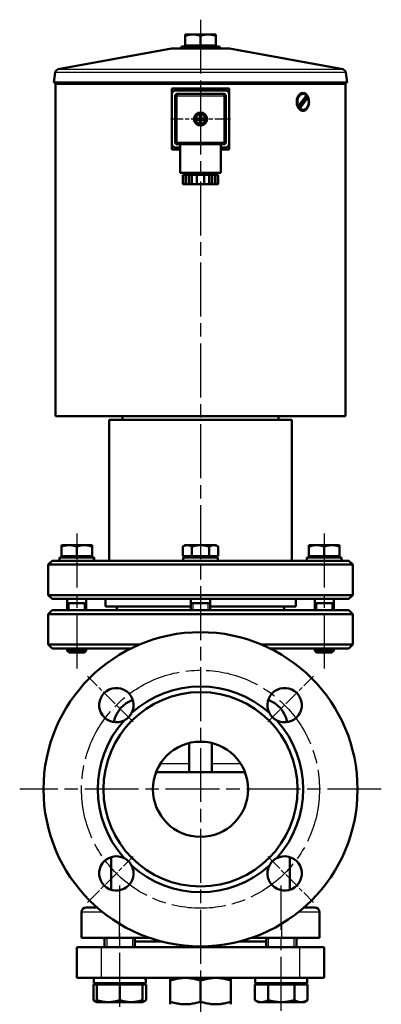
# Model space of a CAD drawing. Header units: millimetres. Extents: x 86 to 855, y 272 to 1215.
# Tile 9 of 9: x 665 to 855, y 697 to 1215. Entities that reach past the tile are written whole.
import ezdxf

# ---------------------------------------------------------------- set-up
doc = ezdxf.new("R2010")
doc.units = ezdxf.units.MM
doc.header["$LTSCALE"] = 5
doc.linetypes.add('CHAIN', pattern=[0.3543, 0.2362, -0.0295, 0.0591, -0.0295])
for name, color, linetype, lineweight in [('Gewinde(DIN)', 3, 'Continuous', 25), ('Mittellinie(DIN)', 4, 'CHAIN', 25), ('Mittelpunktmarkierung(DIN)', 4, 'CHAIN', 25), ('Sichtbare Kanten(DIN)', 7, 'Continuous', 50), ('Sichtbare tangentiale Kanten(DIN)', 3, 'Continuous', 25)]:
    doc.layers.add(name, color=color, linetype=linetype, lineweight=lineweight)

msp = doc.modelspace()

# ---------------------------------------------------------------- linework, layer by layer
at = {"layer": 'Gewinde(DIN)'}
for p, q in [((691.15, 908.15), (691.15, 904.35)), ((699.36, 904.35), (699.36, 908.15)), ((756.15, 908.15), (756.15, 904.35)), ((764.36, 904.35), (764.36, 908.15)), ((821.15, 908.15), (821.15, 904.35)), ((829.36, 904.35), (829.36, 908.15)), ((691.15, 884.35), (691.15, 882.17)), ((699.36, 882.17), (699.36, 884.35)), ((821.15, 884.35), (821.15, 882.17)), ((829.36, 882.17), (829.36, 884.35)), ((711.03, 732.35), (711.03, 727.35)), ((724.62, 727.35), (724.62, 732.35)), ((795.89, 732.35), (795.89, 727.35)), ((809.48, 727.35), (809.48, 732.35))]:
    msp.add_line(p, q, dxfattribs=at)
at = {"layer": 'Mittellinie(DIN)', "linetype": 'CHAIN', "ltscale": 23.990969}
for p, q in [((695.26, 944.65), (695.26, 870.57)), ((825.26, 944.65), (825.26, 870.57)), ((717.83, 696.05), (717.83, 759.82)), ((802.68, 693.98), (802.68, 759.82))]:
    msp.add_line(p, q, dxfattribs=at)
msp.add_circle((760.26, 810.35), 62.5, dxfattribs=at)
at = {"layer": 'Mittelpunktmarkierung(DIN)', "linetype": 'CHAIN', "ltscale": 23.990969}
for p, q in [((760.26, 1214.51), (760.26, 582.61)), ((855.26, 810.35), (665.26, 810.35))]:
    msp.add_line(p, q, dxfattribs=at)
at = {"layer": 'Mittelpunktmarkierung(DIN)', "linetype": 'CHAIN', "ltscale": 6.978282}
for p, q in [((760.26, 1178.05), (760.26, 1146.65)), ((775.96, 1162.35), (744.56, 1162.35))]:
    msp.add_line(p, q, dxfattribs=at)
at = {"layer": 'Mittelpunktmarkierung(DIN)', "linetype": 'CHAIN', "ltscale": 7.55611}
for p, q in [((724.9, 845.71), (700.86, 869.75)), ((795.61, 845.71), (819.65, 869.75)), ((700.86, 750.95), (724.9, 775)), ((795.61, 775), (819.65, 750.95))]:
    msp.add_line(p, q, dxfattribs=at)
at = {"layer": 'Sichtbare Kanten(DIN)'}
for p, q in [((752.26, 1206.04), (752.26, 1206.75)), ((756.26, 1206.75), (752.26, 1206.75)), ((752.26, 1200.95), (752.26, 1206.04)), ((764.26, 1206.75), (756.26, 1206.75)), ((760.26, 1200.95), (760.26, 1206.04)), ((768.26, 1206.75), (764.26, 1206.75)), ((768.26, 1206.75), (768.26, 1206.04)), ((768.26, 1200.95), (768.26, 1206.04)), ((750.33, 1200.35), (749.76, 1199.35)), ((750.33, 1200.35), (770.18, 1200.35)), ((760.26, 1200.95), (752.26, 1200.95)), ((752.94, 1200.95), (752.94, 1200.35)), ((768.26, 1200.95), (760.26, 1200.95)), ((767.57, 1200.95), (767.57, 1200.35)), ((770.18, 1200.35), (770.76, 1199.35)), ((745.08, 1199.32), (685.55, 1188.47)), ((745.44, 1199.35), (775.08, 1199.35)), ((775.43, 1199.32), (834.96, 1188.47)), ((683.92, 1186.74), (683.28, 1181.47)), ((836.59, 1186.74), (837.24, 1181.47)), ((683.28, 1181.47), (837.24, 1181.47)), ((684.27, 1181.35), (683.28, 1181.47)), ((684.56, 1181.35), (684.06, 1180.85)), ((836.46, 1180.85), (684.06, 1180.85)), ((684.06, 1006.35), (684.06, 1180.85)), ((684.27, 1181.35), (836.24, 1181.35)), ((835.96, 1181.35), (836.46, 1180.85)), ((836.24, 1181.35), (837.24, 1181.47)), ((836.46, 1006.35), (836.46, 1180.85)), ((775.26, 1178.35), (745.26, 1178.35)), ((745.26, 1175.35), (745.26, 1178.35)), ((745.26, 1175.35), (745.26, 1149.35)), ((747.01, 1174.6), (747.01, 1150.1)), ((773.26, 1177.35), (747.26, 1177.35)), ((772.51, 1175.6), (748.01, 1175.6)), ((773.51, 1150.1), (773.51, 1174.6)), ((775.26, 1178.35), (775.26, 1175.35)), ((775.26, 1149.35), (775.26, 1175.35)), ((811.65, 1169.06), (815.89, 1174.74)), ((814.14, 1175.55), (813.78, 1175.55)), ((811.3, 1169.06), (811.65, 1169.06)), ((811.88, 1168.52), (815.29, 1173.08)), ((816.62, 1173.65), (812.38, 1167.96)), ((816.27, 1173.65), (816.62, 1173.65)), ((759.91, 1164.68), (759.91, 1165.08)), ((759.91, 1162.7), (759.91, 1164.68)), ((760.61, 1165.08), (760.61, 1164.68)), ((760.61, 1164.68), (760.61, 1162.7)), ((812.38, 1167.96), (812.03, 1167.96)), ((814.14, 1167.15), (813.78, 1167.15)), ((757.53, 1162.7), (757.93, 1162.7)), ((757.93, 1162), (757.53, 1162)), ((757.93, 1162.7), (759.91, 1162.7)), ((759.91, 1162), (757.93, 1162)), ((759.91, 1160.03), (759.91, 1162)), ((759.91, 1159.62), (759.91, 1160.03)), ((760.61, 1162.7), (762.58, 1162.7)), ((760.61, 1162), (760.61, 1160.03)), ((762.58, 1162), (760.61, 1162)), ((760.61, 1160.03), (760.61, 1159.62)), ((762.58, 1162.7), (762.98, 1162.7)), ((762.98, 1162), (762.58, 1162)), ((745.26, 1146.35), (745.26, 1149.35)), ((748.01, 1149.1), (760.26, 1149.1)), ((749.51, 1149.1), (749.51, 1134.1)), ((760.26, 1149.1), (772.51, 1149.1)), ((771.01, 1149.1), (771.01, 1134.1)), ((775.26, 1149.35), (775.26, 1146.35)), ((745.26, 1146.35), (749.51, 1146.35)), ((747.26, 1147.35), (749.51, 1147.35)), ((771.01, 1147.35), (773.26, 1147.35)), ((771.01, 1146.35), (775.26, 1146.35)), ((771.01, 1134.1), (749.51, 1134.1)), ((752.33, 1133.1), (751.02, 1133.1)), ((751.02, 1133.1), (751.02, 1128.1)), ((752.76, 1133.1), (752.33, 1133.1)), ((752.33, 1128.1), (752.33, 1133.1)), ((754.33, 1133.1), (752.76, 1133.1)), ((752.76, 1128.1), (752.76, 1133.1)), ((753.26, 1134.1), (753.26, 1133.1)), ((755.64, 1133.1), (754.33, 1133.1)), ((754.33, 1133.1), (754.33, 1128.1)), ((758.26, 1133.1), (755.64, 1133.1)), ((755.64, 1133.1), (755.64, 1128.1)), ((762.26, 1133.1), (758.26, 1133.1)), ((758.26, 1128.1), (758.26, 1133.1)), ((764.87, 1133.1), (762.26, 1133.1)), ((762.26, 1133.1), (762.26, 1128.1)), ((766.18, 1133.1), (764.87, 1133.1)), ((764.87, 1133.1), (764.87, 1128.1)), ((767.75, 1133.1), (766.18, 1133.1)), ((766.18, 1128.1), (766.18, 1133.1)), ((767.26, 1134.1), (767.26, 1133.1)), ((768.18, 1133.1), (767.75, 1133.1)), ((767.75, 1128.1), (767.75, 1133.1)), ((769.49, 1133.1), (768.18, 1133.1)), ((768.18, 1133.1), (768.18, 1128.1)), ((769.49, 1133.1), (769.49, 1128.1)), ((751.02, 1128.1), (752.33, 1128.1)), ((752.76, 1128.1), (752.33, 1128.1)), ((754.33, 1128.1), (752.76, 1128.1)), ((754.33, 1128.1), (755.64, 1128.1)), ((755.64, 1128.1), (758.26, 1128.1)), ((762.26, 1128.1), (758.26, 1128.1)), ((762.26, 1128.1), (764.87, 1128.1)), ((764.87, 1128.1), (766.18, 1128.1)), ((767.75, 1128.1), (766.18, 1128.1)), ((768.18, 1128.1), (767.75, 1128.1)), ((768.18, 1128.1), (769.49, 1128.1)), ((684.06, 1006.35), (836.46, 1006.35)), ((712.26, 1004.35), (808.26, 1004.35)), ((712.26, 1004.35), (712.26, 930.35)), ((719.26, 1004.35), (719.26, 1006.35)), ((801.26, 1004.35), (801.26, 1006.35)), ((808.26, 1004.35), (808.26, 930.35)), ((691.26, 938.55), (687.26, 938.55)), ((687.26, 937.84), (687.26, 938.55)), ((687.26, 932.75), (687.26, 937.84)), ((699.26, 938.55), (691.26, 938.55)), ((695.26, 932.75), (695.26, 937.84)), ((703.26, 938.55), (699.26, 938.55)), ((703.26, 938.55), (703.26, 937.84)), ((703.26, 932.75), (703.26, 937.84)), ((752.26, 938.55), (751.02, 937.84)), ((751.02, 932.75), (751.02, 937.84)), ((753.33, 938.55), (752.26, 938.55)), ((760.26, 938.55), (753.33, 938.55)), ((755.64, 932.75), (755.64, 937.84)), ((767.18, 938.55), (760.26, 938.55)), ((764.87, 932.75), (764.87, 937.84)), ((768.26, 938.55), (767.18, 938.55)), ((768.26, 938.55), (769.49, 937.84)), ((769.49, 932.75), (769.49, 937.84)), ((817.26, 937.84), (817.26, 938.55)), ((821.26, 938.55), (817.26, 938.55)), ((817.26, 932.75), (817.26, 937.84)), ((829.26, 938.55), (821.26, 938.55)), ((825.26, 932.75), (825.26, 937.84)), ((833.26, 938.55), (829.26, 938.55)), ((833.26, 938.55), (833.26, 937.84)), ((833.26, 932.75), (833.26, 937.84)), ((686.21, 932.15), (704.2, 932.15)), ((686.21, 930.35), (686.21, 932.15)), ((695.26, 932.75), (687.26, 932.75)), ((687.94, 932.75), (687.94, 932.15)), ((703.26, 932.75), (695.26, 932.75)), ((702.57, 932.75), (702.57, 932.15)), ((704.2, 932.15), (704.28, 932.15)), ((704.28, 932.15), (704.31, 932.15)), ((704.31, 930.97), (704.31, 932.15)), ((755.64, 932.75), (751.02, 932.75)), ((751.21, 932.15), (769.31, 932.15)), ((751.21, 930.35), (751.21, 932.15)), ((752.94, 932.75), (752.94, 932.15)), ((764.87, 932.75), (755.64, 932.75)), ((769.49, 932.75), (764.87, 932.75)), ((767.57, 932.75), (767.57, 932.15)), ((769.31, 930.35), (769.31, 932.15)), ((816.21, 932.15), (834.31, 932.15)), ((816.21, 930.97), (816.21, 932.15)), ((825.26, 932.75), (817.26, 932.75)), ((817.94, 932.75), (817.94, 932.15)), ((833.26, 932.75), (825.26, 932.75)), ((832.57, 932.75), (832.57, 932.15)), ((834.31, 930.35), (834.31, 932.15)), ((682.26, 930.35), (680.26, 928.35)), ((840.26, 928.35), (680.26, 928.35)), ((680.26, 928.35), (680.26, 912.35)), ((682.26, 930.35), (838.26, 930.35)), ((838.26, 930.35), (840.26, 928.35)), ((840.26, 928.35), (840.26, 912.35)), ((680.26, 912.35), (840.26, 912.35)), ((682.26, 910.35), (680.26, 912.35)), ((838.26, 910.35), (682.26, 910.35)), ((690.26, 910.35), (690.26, 904.35)), ((700.26, 910.35), (700.26, 904.35)), ((710.26, 910.35), (710.26, 906.35)), ((755.26, 910.35), (755.26, 904.35)), ((765.26, 910.35), (765.26, 904.35)), ((810.26, 910.35), (810.26, 906.35)), ((820.26, 910.35), (820.26, 904.35)), ((830.26, 910.35), (830.26, 904.35)), ((838.26, 910.35), (840.26, 912.35)), ((690.26, 908.15), (700.26, 908.15)), ((710.26, 906.35), (755.26, 906.35)), ((716.36, 906.35), (716.36, 904.35)), ((755.26, 908.15), (765.26, 908.15)), ((765.26, 906.35), (810.26, 906.35)), ((804.16, 906.35), (804.16, 904.35)), ((820.26, 908.15), (830.26, 908.15)), ((682.26, 904.35), (680.26, 902.35)), ((840.26, 902.35), (680.26, 902.35)), ((680.26, 902.35), (680.26, 886.35)), ((682.26, 904.35), (838.26, 904.35)), ((838.26, 904.35), (840.26, 902.35)), ((840.26, 902.35), (840.26, 886.35)), ((680.26, 886.35), (728.16, 886.35)), ((682.26, 884.35), (680.26, 886.35)), ((723.78, 884.35), (682.26, 884.35)), ((690.26, 884.35), (690.26, 883.07)), ((700.26, 884.35), (700.26, 883.07)), ((792.35, 886.35), (840.26, 886.35)), ((838.26, 884.35), (796.73, 884.35)), ((820.26, 884.35), (820.26, 883.07)), ((830.26, 884.35), (830.26, 883.07)), ((838.26, 884.35), (840.26, 886.35)), ((690.26, 883.07), (700.26, 883.07)), ((691.18, 882.15), (690.26, 883.07)), ((699.34, 882.15), (691.18, 882.15)), ((699.34, 882.15), (700.26, 883.07)), ((820.26, 883.07), (830.26, 883.07)), ((821.18, 882.15), (820.26, 883.07)), ((829.34, 882.15), (821.18, 882.15)), ((829.34, 882.15), (830.26, 883.07)), ((754.26, 834.62), (754.26, 819.35)), ((766.26, 834.62), (766.26, 819.35)), ((758.26, 819.35), (736.93, 819.35)), ((762.26, 819.35), (758.26, 819.35)), ((783.58, 819.35), (762.26, 819.35)), ((713.26, 774.71), (713.26, 765.35)), ((807.26, 774.71), (807.26, 765.35)), ((713.26, 765.35), (713.26, 757.61)), ((807.26, 765.35), (807.26, 757.61)), ((697.76, 745.85), (697.76, 732.35)), ((700.26, 748.35), (705.83, 748.35)), ((814.68, 748.35), (820.26, 748.35)), ((822.76, 732.35), (822.76, 745.85)), ((717.76, 732.35), (697.76, 732.35)), ((709.83, 727.35), (709.83, 732.35)), ((717.76, 732.35), (733.38, 732.35)), ((725.83, 727.35), (725.83, 732.35)), ((740.1, 730.35), (725.83, 730.35)), ((794.68, 730.35), (780.41, 730.35)), ((787.13, 732.35), (802.76, 732.35)), ((794.68, 727.35), (794.68, 732.35)), ((822.76, 732.35), (802.76, 732.35)), ((810.68, 727.35), (810.68, 732.35)), ((695.26, 727.35), (708.26, 727.35)), ((695.26, 727.35), (695.26, 711.35)), ((812.26, 727.35), (708.26, 727.35)), ((812.26, 727.35), (825.26, 727.35)), ((825.26, 711.35), (825.26, 727.35)), ((708.26, 711.35), (695.26, 711.35)), ((704.13, 708.55), (704.13, 711.35)), ((704.13, 708.55), (731.52, 708.55)), ((706.58, 707.75), (706.58, 708.55)), ((812.26, 711.35), (708.26, 711.35)), ((729.07, 707.75), (729.07, 708.55)), ((731.53, 709.52), (731.53, 711.35)), ((744.38, 711.35), (744.26, 711.28)), ((744.26, 709.85), (744.26, 711.28)), ((744.26, 698.85), (744.26, 709.85)), ((760.26, 698.85), (760.26, 709.85)), ((776.13, 711.35), (776.26, 711.28)), ((776.26, 711.28), (776.26, 709.85)), ((776.26, 698.85), (776.26, 709.85)), ((788.98, 708.55), (788.98, 711.35)), ((788.98, 708.55), (816.38, 708.55)), ((791.44, 707.75), (791.44, 708.55)), ((825.26, 711.35), (812.26, 711.35)), ((813.93, 707.75), (813.93, 708.55)), ((816.38, 708.55), (816.38, 711.35)), ((703.97, 707.75), (703.97, 699.62)), ((703.97, 707.75), (705.83, 707.75)), ((705.83, 707.75), (705.83, 699.62)), ((705.83, 707.75), (717.83, 707.75)), ((717.83, 707.75), (717.83, 699.62)), ((717.83, 707.75), (729.83, 707.75)), ((729.83, 707.75), (731.69, 707.75)), ((729.83, 707.75), (729.83, 699.62)), ((731.69, 707.75), (731.69, 699.62)), ((788.83, 707.75), (795.75, 707.75)), ((788.83, 707.75), (788.83, 699.62)), ((795.75, 707.75), (809.61, 707.75)), ((795.75, 707.75), (795.75, 699.62)), ((809.61, 707.75), (809.61, 699.62)), ((809.61, 707.75), (816.54, 707.75)), ((816.54, 707.75), (816.54, 699.62)), ((705.83, 698.55), (703.97, 699.62)), ((705.83, 698.55), (705.83, 699.62)), ((705.83, 698.55), (711.83, 698.55)), ((711.83, 698.55), (723.83, 698.55)), ((723.83, 698.55), (729.83, 698.55)), ((729.83, 698.55), (731.69, 699.62)), ((729.83, 699.62), (729.83, 698.55)), ((744.26, 697.42), (744.26, 698.85)), ((776.26, 698.85), (776.26, 697.42)), ((790.68, 698.55), (788.83, 699.62)), ((790.68, 698.55), (792.29, 698.55)), ((792.29, 698.55), (802.68, 698.55)), ((802.68, 698.55), (813.07, 698.55)), ((813.07, 698.55), (814.68, 698.55)), ((814.68, 698.55), (816.54, 699.62))]:
    msp.add_line(p, q, dxfattribs=at)
at = {"layer": 'Sichtbare Kanten(DIN)', "flags": 128}
for points in [[(756.26, 1206.75), (756.1, 1206.75), (755.94, 1206.75), (755.78, 1206.74), (755.62, 1206.73), (755.46, 1206.72), (755.3, 1206.71), (755.14, 1206.69), (754.98, 1206.67), (754.82, 1206.65), (754.65, 1206.63), (754.49, 1206.6), (754.33, 1206.58), (754.16, 1206.55), (754, 1206.51), (753.83, 1206.48), (753.67, 1206.44), (753.5, 1206.4), (753.32, 1206.36), (753.15, 1206.31), (752.98, 1206.26), (752.8, 1206.21), (752.62, 1206.15), (752.44, 1206.1), (752.26, 1206.04)], [(760.26, 1206.04), (760.07, 1206.1), (759.89, 1206.15), (759.71, 1206.21), (759.53, 1206.26), (759.36, 1206.31), (759.19, 1206.36), (759.02, 1206.4), (758.85, 1206.44), (758.68, 1206.48), (758.51, 1206.51), (758.35, 1206.55), (758.18, 1206.58), (758.02, 1206.6), (757.86, 1206.63), (757.7, 1206.65), (757.54, 1206.67), (757.37, 1206.69), (757.21, 1206.71), (757.06, 1206.72), (756.9, 1206.73), (756.74, 1206.74), (756.58, 1206.75), (756.42, 1206.75), (756.26, 1206.75)], [(764.26, 1206.75), (764.1, 1206.75), (763.94, 1206.75), (763.78, 1206.74), (763.62, 1206.73), (763.46, 1206.72), (763.3, 1206.71), (763.14, 1206.69), (762.98, 1206.67), (762.82, 1206.65), (762.65, 1206.63), (762.49, 1206.6), (762.33, 1206.58), (762.16, 1206.55), (762, 1206.51), (761.83, 1206.48), (761.67, 1206.44), (761.5, 1206.4), (761.32, 1206.36), (761.15, 1206.31), (760.98, 1206.26), (760.8, 1206.21), (760.62, 1206.15), (760.44, 1206.1), (760.26, 1206.04)], [(768.26, 1206.04), (768.07, 1206.1), (767.89, 1206.15), (767.71, 1206.21), (767.53, 1206.26), (767.36, 1206.31), (767.19, 1206.36), (767.02, 1206.4), (766.85, 1206.44), (766.68, 1206.48), (766.51, 1206.51), (766.35, 1206.55), (766.18, 1206.58), (766.02, 1206.6), (765.86, 1206.63), (765.7, 1206.65), (765.54, 1206.67), (765.37, 1206.69), (765.21, 1206.71), (765.06, 1206.72), (764.9, 1206.73), (764.74, 1206.74), (764.58, 1206.75), (764.42, 1206.75), (764.26, 1206.75)], [(814.14, 1166.65), (813.72, 1166.69), (813.29, 1166.81), (812.87, 1167.02), (812.48, 1167.3), (812.11, 1167.65), (811.79, 1168.05), (811.51, 1168.5), (811.27, 1169.01), (811.07, 1169.57), (810.93, 1170.16), (810.84, 1170.76), (810.81, 1171.35), (810.84, 1171.94), (810.93, 1172.54), (811.07, 1173.13), (811.27, 1173.69), (811.51, 1174.2), (811.79, 1174.65), (812.11, 1175.05), (812.48, 1175.4), (812.87, 1175.68), (813.29, 1175.89), (813.72, 1176.01), (814.14, 1176.05)], [(814.14, 1176.05), (814.55, 1176.01), (814.97, 1175.89), (815.37, 1175.68), (815.75, 1175.4), (816.09, 1175.05), (816.38, 1174.65), (816.64, 1174.2), (816.86, 1173.69), (817.04, 1173.13), (817.17, 1172.54), (817.24, 1171.94), (817.27, 1171.35), (817.24, 1170.76), (817.17, 1170.16), (817.04, 1169.57), (816.86, 1169.01), (816.64, 1168.5), (816.38, 1168.05), (816.09, 1167.65), (815.75, 1167.3), (815.37, 1167.02), (814.97, 1166.81), (814.55, 1166.69), (814.14, 1166.65)], [(815.29, 1173.08), (815.32, 1173.11), (815.36, 1173.13), (815.4, 1173.15), (815.44, 1173.17), (815.47, 1173.19), (815.51, 1173.21), (815.55, 1173.24), (815.59, 1173.26), (815.63, 1173.28), (815.67, 1173.3), (815.71, 1173.33), (815.75, 1173.35), (815.79, 1173.37), (815.83, 1173.4), (815.88, 1173.42), (815.92, 1173.45), (815.96, 1173.47), (816, 1173.49), (816.05, 1173.52), (816.09, 1173.54), (816.14, 1173.57), (816.18, 1173.59), (816.23, 1173.62), (816.27, 1173.65)], [(812.03, 1167.96), (812.02, 1167.99), (812.02, 1168.01), (812.01, 1168.04), (812, 1168.06), (812, 1168.09), (811.99, 1168.11), (811.98, 1168.14), (811.98, 1168.16), (811.97, 1168.19), (811.97, 1168.21), (811.96, 1168.23), (811.95, 1168.26), (811.95, 1168.28), (811.94, 1168.3), (811.94, 1168.33), (811.93, 1168.35), (811.92, 1168.37), (811.92, 1168.39), (811.91, 1168.41), (811.91, 1168.44), (811.9, 1168.46), (811.9, 1168.48), (811.89, 1168.5), (811.88, 1168.52)], [(691.26, 938.55), (691.1, 938.55), (690.94, 938.55), (690.78, 938.54), (690.62, 938.53), (690.46, 938.52), (690.3, 938.51), (690.14, 938.49), (689.98, 938.47), (689.82, 938.45), (689.65, 938.43), (689.49, 938.4), (689.33, 938.38), (689.16, 938.35), (689, 938.31), (688.83, 938.28), (688.67, 938.24), (688.5, 938.2), (688.32, 938.16), (688.15, 938.11), (687.98, 938.06), (687.8, 938.01), (687.62, 937.95), (687.44, 937.9), (687.26, 937.84)], [(695.26, 937.84), (695.07, 937.9), (694.89, 937.95), (694.71, 938.01), (694.53, 938.06), (694.36, 938.11), (694.19, 938.16), (694.02, 938.2), (693.85, 938.24), (693.68, 938.28), (693.51, 938.31), (693.35, 938.35), (693.18, 938.38), (693.02, 938.4), (692.86, 938.43), (692.7, 938.45), (692.54, 938.47), (692.37, 938.49), (692.21, 938.51), (692.06, 938.52), (691.9, 938.53), (691.74, 938.54), (691.58, 938.55), (691.42, 938.55), (691.26, 938.55)], [(699.26, 938.55), (699.1, 938.55), (698.94, 938.55), (698.78, 938.54), (698.62, 938.53), (698.46, 938.52), (698.3, 938.51), (698.14, 938.49), (697.98, 938.47), (697.82, 938.45), (697.65, 938.43), (697.49, 938.4), (697.33, 938.38), (697.16, 938.35), (697, 938.31), (696.83, 938.28), (696.67, 938.24), (696.5, 938.2), (696.32, 938.16), (696.15, 938.11), (695.98, 938.06), (695.8, 938.01), (695.62, 937.95), (695.44, 937.9), (695.26, 937.84)], [(703.26, 937.84), (703.07, 937.9), (702.89, 937.95), (702.71, 938.01), (702.53, 938.06), (702.36, 938.11), (702.19, 938.16), (702.02, 938.2), (701.85, 938.24), (701.68, 938.28), (701.51, 938.31), (701.35, 938.35), (701.18, 938.38), (701.02, 938.4), (700.86, 938.43), (700.7, 938.45), (700.54, 938.47), (700.37, 938.49), (700.21, 938.51), (700.06, 938.52), (699.9, 938.53), (699.74, 938.54), (699.58, 938.55), (699.42, 938.55), (699.26, 938.55)], [(753.33, 938.55), (753.24, 938.55), (753.14, 938.55), (753.05, 938.54), (752.96, 938.53), (752.87, 938.52), (752.77, 938.51), (752.68, 938.49), (752.59, 938.47), (752.5, 938.45), (752.4, 938.43), (752.31, 938.4), (752.22, 938.38), (752.12, 938.35), (752.03, 938.31), (751.93, 938.28), (751.83, 938.24), (751.73, 938.2), (751.64, 938.16), (751.54, 938.11), (751.43, 938.06), (751.33, 938.01), (751.23, 937.95), (751.12, 937.9), (751.02, 937.84)], [(755.64, 937.84), (755.53, 937.9), (755.43, 937.95), (755.32, 938.01), (755.22, 938.06), (755.12, 938.11), (755.02, 938.16), (754.92, 938.2), (754.82, 938.24), (754.73, 938.28), (754.63, 938.31), (754.53, 938.35), (754.44, 938.38), (754.35, 938.4), (754.25, 938.43), (754.16, 938.45), (754.07, 938.47), (753.97, 938.49), (753.88, 938.51), (753.79, 938.52), (753.7, 938.53), (753.6, 938.54), (753.51, 938.55), (753.42, 938.55), (753.33, 938.55)], [(760.26, 938.55), (760.07, 938.55), (759.89, 938.55), (759.7, 938.54), (759.52, 938.53), (759.33, 938.52), (759.15, 938.51), (758.96, 938.49), (758.78, 938.47), (758.59, 938.45), (758.41, 938.43), (758.22, 938.4), (758.03, 938.38), (757.84, 938.35), (757.65, 938.31), (757.46, 938.28), (757.26, 938.24), (757.07, 938.2), (756.87, 938.16), (756.67, 938.11), (756.47, 938.06), (756.27, 938.01), (756.06, 937.95), (755.85, 937.9), (755.64, 937.84)], [(764.87, 937.84), (764.66, 937.9), (764.45, 937.95), (764.25, 938.01), (764.04, 938.06), (763.84, 938.11), (763.64, 938.16), (763.44, 938.2), (763.25, 938.24), (763.05, 938.28), (762.86, 938.31), (762.67, 938.35), (762.48, 938.38), (762.29, 938.4), (762.11, 938.43), (761.92, 938.45), (761.73, 938.47), (761.55, 938.49), (761.36, 938.51), (761.18, 938.52), (760.99, 938.53), (760.81, 938.54), (760.63, 938.55), (760.44, 938.55), (760.26, 938.55)], [(767.18, 938.55), (767.09, 938.55), (767, 938.55), (766.91, 938.54), (766.81, 938.53), (766.72, 938.52), (766.63, 938.51), (766.54, 938.49), (766.45, 938.47), (766.35, 938.45), (766.26, 938.43), (766.17, 938.4), (766.07, 938.38), (765.98, 938.35), (765.88, 938.31), (765.79, 938.28), (765.69, 938.24), (765.59, 938.2), (765.49, 938.16), (765.39, 938.11), (765.29, 938.06), (765.19, 938.01), (765.09, 937.95), (764.98, 937.9), (764.87, 937.84)], [(769.49, 937.84), (769.39, 937.9), (769.28, 937.95), (769.18, 938.01), (769.08, 938.06), (768.98, 938.11), (768.88, 938.16), (768.78, 938.2), (768.68, 938.24), (768.58, 938.28), (768.49, 938.31), (768.39, 938.35), (768.3, 938.38), (768.2, 938.4), (768.11, 938.43), (768.02, 938.45), (767.92, 938.47), (767.83, 938.49), (767.74, 938.51), (767.65, 938.52), (767.55, 938.53), (767.46, 938.54), (767.37, 938.55), (767.28, 938.55), (767.18, 938.55)], [(821.26, 938.55), (821.1, 938.55), (820.94, 938.55), (820.78, 938.54), (820.62, 938.53), (820.46, 938.52), (820.3, 938.51), (820.14, 938.49), (819.98, 938.47), (819.82, 938.45), (819.65, 938.43), (819.49, 938.4), (819.33, 938.38), (819.16, 938.35), (819, 938.31), (818.83, 938.28), (818.67, 938.24), (818.5, 938.2), (818.32, 938.16), (818.15, 938.11), (817.98, 938.06), (817.8, 938.01), (817.62, 937.95), (817.44, 937.9), (817.26, 937.84)], [(825.26, 937.84), (825.07, 937.9), (824.89, 937.95), (824.71, 938.01), (824.53, 938.06), (824.36, 938.11), (824.19, 938.16), (824.02, 938.2), (823.85, 938.24), (823.68, 938.28), (823.51, 938.31), (823.35, 938.35), (823.18, 938.38), (823.02, 938.4), (822.86, 938.43), (822.7, 938.45), (822.54, 938.47), (822.37, 938.49), (822.21, 938.51), (822.06, 938.52), (821.9, 938.53), (821.74, 938.54), (821.58, 938.55), (821.42, 938.55), (821.26, 938.55)], [(829.26, 938.55), (829.1, 938.55), (828.94, 938.55), (828.78, 938.54), (828.62, 938.53), (828.46, 938.52), (828.3, 938.51), (828.14, 938.49), (827.98, 938.47), (827.82, 938.45), (827.65, 938.43), (827.49, 938.4), (827.33, 938.38), (827.16, 938.35), (827, 938.31), (826.83, 938.28), (826.67, 938.24), (826.5, 938.2), (826.32, 938.16), (826.15, 938.11), (825.98, 938.06), (825.8, 938.01), (825.62, 937.95), (825.44, 937.9), (825.26, 937.84)], [(833.26, 937.84), (833.07, 937.9), (832.89, 937.95), (832.71, 938.01), (832.53, 938.06), (832.36, 938.11), (832.19, 938.16), (832.02, 938.2), (831.85, 938.24), (831.68, 938.28), (831.51, 938.31), (831.35, 938.35), (831.18, 938.38), (831.02, 938.4), (830.86, 938.43), (830.7, 938.45), (830.54, 938.47), (830.37, 938.49), (830.21, 938.51), (830.06, 938.52), (829.9, 938.53), (829.74, 938.54), (829.58, 938.55), (829.42, 938.55), (829.26, 938.55)], [(724.07, 850.43), (723.96, 850.23), (723.84, 850.03), (723.72, 849.83), (723.6, 849.63), (723.47, 849.44), (723.33, 849.24), (723.19, 849.06), (723.05, 848.87), (722.9, 848.69), (722.74, 848.52), (722.59, 848.35), (722.43, 848.18), (722.26, 848.02), (722.09, 847.86), (721.91, 847.71), (721.73, 847.56), (721.55, 847.41), (721.36, 847.27), (721.17, 847.14), (720.98, 847.01), (720.78, 846.88), (720.58, 846.76), (720.38, 846.65), (720.18, 846.54)], [(800.33, 846.54), (800.13, 846.65), (799.93, 846.76), (799.73, 846.88), (799.53, 847.01), (799.34, 847.14), (799.15, 847.27), (798.96, 847.41), (798.78, 847.56), (798.6, 847.71), (798.42, 847.86), (798.25, 848.02), (798.09, 848.18), (797.92, 848.35), (797.77, 848.52), (797.61, 848.69), (797.46, 848.87), (797.32, 849.06), (797.18, 849.24), (797.04, 849.44), (796.91, 849.63), (796.79, 849.83), (796.67, 850.03), (796.55, 850.23), (796.45, 850.43)], [(720.18, 774.16), (720.38, 774.05), (720.58, 773.94), (720.78, 773.82), (720.98, 773.69), (721.17, 773.56), (721.36, 773.43), (721.55, 773.29), (721.73, 773.14), (721.91, 772.99), (722.09, 772.84), (722.26, 772.68), (722.43, 772.52), (722.59, 772.36), (722.74, 772.18), (722.9, 772.01), (723.05, 771.83), (723.19, 771.65), (723.33, 771.46), (723.47, 771.27), (723.6, 771.07), (723.72, 770.88), (723.84, 770.68), (723.96, 770.48), (724.07, 770.27)], [(796.45, 770.27), (796.55, 770.48), (796.67, 770.68), (796.79, 770.88), (796.91, 771.07), (797.04, 771.27), (797.18, 771.46), (797.32, 771.65), (797.46, 771.83), (797.61, 772.01), (797.77, 772.18), (797.92, 772.36), (798.09, 772.52), (798.25, 772.68), (798.42, 772.84), (798.6, 772.99), (798.78, 773.14), (798.96, 773.29), (799.15, 773.43), (799.34, 773.56), (799.53, 773.69), (799.73, 773.82), (799.93, 773.94), (800.13, 774.05), (800.33, 774.16)], [(760.26, 709.85), (759.5, 710.09), (758.77, 710.31), (758.06, 710.5), (757.37, 710.67), (756.7, 710.82), (756.04, 710.94), (755.39, 711.05), (754.75, 711.13), (754.12, 711.2), (753.5, 711.24), (752.87, 711.27), (752.26, 711.28), (751.64, 711.27), (751.02, 711.24), (750.39, 711.2), (749.76, 711.13), (749.12, 711.05), (748.48, 710.94), (747.82, 710.82), (747.14, 710.67), (746.45, 710.5), (745.74, 710.31), (745.01, 710.09), (744.26, 709.85)], [(776.26, 709.85), (775.5, 710.09), (774.77, 710.31), (774.06, 710.5), (773.37, 710.67), (772.7, 710.82), (772.04, 710.94), (771.39, 711.05), (770.75, 711.13), (770.12, 711.2), (769.5, 711.24), (768.87, 711.27), (768.26, 711.28), (767.64, 711.27), (767.02, 711.24), (766.39, 711.2), (765.76, 711.13), (765.12, 711.05), (764.48, 710.94), (763.82, 710.82), (763.14, 710.67), (762.45, 710.5), (761.74, 710.31), (761.01, 710.09), (760.26, 709.85)], [(703.97, 699.62), (704.06, 699.58), (704.14, 699.53), (704.22, 699.48), (704.3, 699.44), (704.38, 699.4), (704.46, 699.36), (704.54, 699.32), (704.62, 699.28), (704.7, 699.24), (704.78, 699.2), (704.85, 699.17), (704.93, 699.13), (705.01, 699.1), (705.08, 699.06), (705.16, 699.03), (705.24, 699), (705.31, 698.97), (705.39, 698.94), (705.46, 698.92), (705.53, 698.89), (705.61, 698.87), (705.68, 698.84), (705.76, 698.82), (705.83, 698.8)], [(705.83, 699.62), (706.11, 699.53), (706.38, 699.45), (706.65, 699.36), (706.91, 699.29), (707.17, 699.21), (707.43, 699.15), (707.69, 699.08), (707.94, 699.02), (708.2, 698.96), (708.45, 698.91), (708.69, 698.86), (708.94, 698.81), (709.18, 698.77), (709.43, 698.73), (709.67, 698.7), (709.91, 698.67), (710.15, 698.64), (710.39, 698.62), (710.63, 698.6), (710.87, 698.58), (711.11, 698.57), (711.35, 698.56), (711.59, 698.55), (711.83, 698.55)], [(711.83, 698.55), (712.07, 698.55), (712.31, 698.56), (712.55, 698.57), (712.79, 698.58), (713.03, 698.6), (713.27, 698.62), (713.51, 698.64), (713.75, 698.67), (713.99, 698.7), (714.23, 698.73), (714.48, 698.77), (714.72, 698.81), (714.97, 698.86), (715.21, 698.91), (715.46, 698.96), (715.72, 699.02), (715.97, 699.08), (716.23, 699.15), (716.48, 699.21), (716.75, 699.29), (717.01, 699.36), (717.28, 699.45), (717.55, 699.53), (717.83, 699.62)], [(717.83, 699.62), (718.11, 699.53), (718.38, 699.45), (718.65, 699.36), (718.91, 699.29), (719.17, 699.21), (719.43, 699.15), (719.69, 699.08), (719.94, 699.02), (720.2, 698.96), (720.45, 698.91), (720.69, 698.86), (720.94, 698.81), (721.18, 698.77), (721.43, 698.73), (721.67, 698.7), (721.91, 698.67), (722.15, 698.64), (722.39, 698.62), (722.63, 698.6), (722.87, 698.58), (723.11, 698.57), (723.35, 698.56), (723.59, 698.55), (723.83, 698.55)], [(723.83, 698.55), (724.07, 698.55), (724.31, 698.56), (724.55, 698.57), (724.79, 698.58), (725.03, 698.6), (725.27, 698.62), (725.51, 698.64), (725.75, 698.67), (725.99, 698.7), (726.23, 698.73), (726.48, 698.77), (726.72, 698.81), (726.97, 698.86), (727.21, 698.91), (727.46, 698.96), (727.72, 699.02), (727.97, 699.08), (728.23, 699.15), (728.48, 699.21), (728.75, 699.29), (729.01, 699.36), (729.28, 699.45), (729.55, 699.53), (729.83, 699.62)], [(729.83, 698.8), (729.9, 698.82), (729.98, 698.84), (730.05, 698.87), (730.12, 698.89), (730.2, 698.92), (730.27, 698.94), (730.35, 698.97), (730.42, 699), (730.5, 699.03), (730.57, 699.06), (730.65, 699.1), (730.73, 699.13), (730.8, 699.17), (730.88, 699.2), (730.96, 699.24), (731.04, 699.28), (731.12, 699.32), (731.2, 699.36), (731.28, 699.4), (731.36, 699.44), (731.44, 699.48), (731.52, 699.53), (731.6, 699.58), (731.69, 699.62)], [(744.26, 698.85), (745.01, 698.61), (745.74, 698.39), (746.45, 698.2), (747.14, 698.03), (747.82, 697.88), (748.48, 697.76), (749.12, 697.66), (749.76, 697.57), (750.39, 697.51), (751.02, 697.46), (751.64, 697.43), (752.26, 697.42), (752.87, 697.43), (753.5, 697.46), (754.12, 697.51), (754.75, 697.57), (755.39, 697.66), (756.04, 697.76), (756.7, 697.88), (757.37, 698.03), (758.06, 698.2), (758.77, 698.39), (759.5, 698.61), (760.26, 698.85)], [(760.26, 698.85), (761.01, 698.61), (761.74, 698.39), (762.45, 698.2), (763.14, 698.03), (763.82, 697.88), (764.48, 697.76), (765.12, 697.66), (765.76, 697.57), (766.39, 697.51), (767.02, 697.46), (767.64, 697.43), (768.26, 697.42), (768.87, 697.43), (769.5, 697.46), (770.12, 697.51), (770.75, 697.57), (771.39, 697.66), (772.04, 697.76), (772.7, 697.88), (773.37, 698.03), (774.06, 698.2), (774.77, 698.39), (775.5, 698.61), (776.26, 698.85)], [(788.83, 699.62), (788.99, 699.53), (789.14, 699.45), (789.3, 699.36), (789.45, 699.29), (789.6, 699.21), (789.75, 699.15), (789.9, 699.08), (790.05, 699.02), (790.19, 698.96), (790.34, 698.91), (790.48, 698.86), (790.62, 698.81), (790.76, 698.77), (790.9, 698.73), (791.04, 698.7), (791.18, 698.67), (791.32, 698.64), (791.46, 698.62), (791.6, 698.6), (791.74, 698.58), (791.87, 698.57), (792.01, 698.56), (792.15, 698.55), (792.29, 698.55)], [(792.29, 698.55), (792.43, 698.55), (792.57, 698.56), (792.71, 698.57), (792.84, 698.58), (792.98, 698.6), (793.12, 698.62), (793.26, 698.64), (793.4, 698.67), (793.54, 698.7), (793.68, 698.73), (793.82, 698.77), (793.96, 698.81), (794.1, 698.86), (794.24, 698.91), (794.39, 698.96), (794.53, 699.02), (794.68, 699.08), (794.83, 699.15), (794.98, 699.21), (795.13, 699.29), (795.28, 699.36), (795.44, 699.45), (795.59, 699.53), (795.75, 699.62)], [(795.75, 699.62), (796.07, 699.53), (796.39, 699.45), (796.7, 699.36), (797, 699.29), (797.31, 699.21), (797.61, 699.15), (797.9, 699.08), (798.2, 699.02), (798.49, 698.96), (798.77, 698.91), (799.06, 698.86), (799.34, 698.81), (799.63, 698.77), (799.91, 698.73), (800.19, 698.7), (800.47, 698.67), (800.74, 698.64), (801.02, 698.62), (801.3, 698.6), (801.57, 698.58), (801.85, 698.57), (802.13, 698.56), (802.4, 698.55), (802.68, 698.55)], [(802.68, 698.55), (802.96, 698.55), (803.24, 698.56), (803.51, 698.57), (803.79, 698.58), (804.07, 698.6), (804.34, 698.62), (804.62, 698.64), (804.9, 698.67), (805.18, 698.7), (805.46, 698.73), (805.74, 698.77), (806.02, 698.81), (806.3, 698.86), (806.59, 698.91), (806.88, 698.96), (807.17, 699.02), (807.46, 699.08), (807.76, 699.15), (808.06, 699.21), (808.36, 699.29), (808.67, 699.36), (808.98, 699.45), (809.29, 699.53), (809.61, 699.62)], [(809.61, 699.62), (809.77, 699.53), (809.93, 699.45), (810.08, 699.36), (810.24, 699.29), (810.39, 699.21), (810.54, 699.15), (810.68, 699.08), (810.83, 699.02), (810.98, 698.96), (811.12, 698.91), (811.26, 698.86), (811.41, 698.81), (811.55, 698.77), (811.69, 698.73), (811.83, 698.7), (811.97, 698.67), (812.11, 698.64), (812.24, 698.62), (812.38, 698.6), (812.52, 698.58), (812.66, 698.57), (812.8, 698.56), (812.94, 698.55), (813.07, 698.55)], [(813.07, 698.55), (813.21, 698.55), (813.35, 698.56), (813.49, 698.57), (813.63, 698.58), (813.77, 698.6), (813.9, 698.62), (814.04, 698.64), (814.18, 698.67), (814.32, 698.7), (814.46, 698.73), (814.6, 698.77), (814.74, 698.81), (814.89, 698.86), (815.03, 698.91), (815.17, 698.96), (815.32, 699.02), (815.46, 699.08), (815.61, 699.15), (815.76, 699.21), (815.91, 699.29), (816.07, 699.36), (816.22, 699.45), (816.38, 699.53), (816.54, 699.62)]]:
    msp.add_lwpolyline(points, dxfattribs=at)
at = {"layer": 'Sichtbare Kanten(DIN)'}
for centre, radius in [((760.26, 1162.35), 3.45), ((760.26, 1162.35), 3.2), ((760.26, 810.35), 82.5), ((760.26, 810.35), 51), ((760.26, 810.35), 25)]:
    msp.add_circle(centre, radius, dxfattribs=at)
for centre, radius, start, end in [((745.44, 1197.35), 2, 90, 100.3315), ((775.08, 1197.35), 2, 79.6685, 90), ((685.91, 1186.5), 2, 100.3315, 173), ((834.6, 1186.5), 2, 7, 79.6685), ((747.26, 1175.35), 2, 90, 180), ((748.01, 1174.6), 1, 90, 180), ((772.51, 1174.6), 1, 0, 90), ((773.26, 1175.35), 2, 0, 90), ((760.26, 1162.35), 2.75, 97.312, 172.688), ((760.26, 1162.35), 2.75, 82.688, 97.312), ((760.26, 1162.35), 2.75, 7.312, 82.688), ((760.26, 1162.35), 2.75, 172.688, 187.312), ((760.26, 1162.35), 2.75, 187.312, 262.688), ((760.26, 1162.35), 2.75, 262.688, 277.312), ((760.26, 1162.35), 2.75, 277.312, 352.688), ((760.26, 1162.35), 2.75, 352.688, 7.312), ((747.26, 1149.35), 2, 180, 270), ((748.01, 1150.1), 1, 180, 270), ((772.51, 1150.1), 1, 270, 0), ((773.26, 1149.35), 2, 270, 0), ((716.06, 854.55), 9, 332.7826, 297.2174), ((760.26, 810.35), 54, 47.9177, 132.0823), ((804.45, 854.55), 9, 242.7826, 207.2174), ((730.31, 842.35), 16, 110.7902, 165.0448), ((790.21, 842.35), 16, 14.9552, 69.2098), ((760.26, 810.35), 54, 137.9177, 222.0823), ((760.26, 834.35), 47, 165.0448, 166.0786), ((760.26, 810.35), 54, 317.9177, 42.0823), ((760.26, 834.35), 47, 13.9214, 14.9552), ((716.06, 766.16), 9, 62.7826, 27.2174), ((804.45, 766.16), 9, 152.7826, 117.2174), ((760.26, 810.35), 54, 227.9177, 312.0823), ((700.26, 745.85), 2.5, 90, 180), ((820.26, 745.85), 2.5, 0, 90), ((708.26, 730.35), 2, 38.1129, 90), ((812.26, 730.35), 2, 90, 141.8871)]:
    msp.add_arc(centre, radius, start, end, dxfattribs=at)
for centre, major_axis, ratio, start_param, end_param in [((813.78, 1171.35), (0, 4.2), 0.707107, 0, 2.148943), ((814.14, 1171.35), (0, 4.2), 0.707107, 5.652024, 8.432128), ((813.22, 1171.35), (0, 3.4), 0.707107, 2.311835, 2.553613), ((814.14, 1171.35), (0, -4.2), 0.707107, 5.652024, 8.432128), ((813.22, 1171.35), (0, -3.4), 0.707107, 2.105762, 2.288631), ((813.78, 1171.35), (0, -4.2), 0.707107, 5.652024, 6.283185), ((695.26, 929.73), (0, -15.68), 0.57735, 1.610586, 1.72603), ((695.26, 930.97), (0, -15.68), 0.57735, 1.531007, 1.64592), ((825.26, 930.97), (0, -15.68), 0.57735, 4.712389, 4.752178), ((717.83, 707.58), (0, -23.73), 0.57735, 1.611684, 1.730347), ((717.83, 709.52), (0, -23.73), 0.57735, 1.529909, 1.647996)]:
    msp.add_ellipse(centre, major_axis=major_axis, ratio=ratio, start_param=start_param, end_param=end_param, dxfattribs=at)
at = {"layer": 'Sichtbare tangentiale Kanten(DIN)'}
for p, q in [((775.43, 1199.32), (745.08, 1199.32)), ((836.59, 1186.74), (683.92, 1186.74)), ((685.55, 1188.47), (834.96, 1188.47)), ((748.01, 1174.6), (747.01, 1174.6)), ((748.01, 1175.6), (748.01, 1174.6)), ((748.01, 1150.1), (748.01, 1174.6)), ((748.01, 1174.6), (772.51, 1174.6)), ((772.51, 1174.6), (772.51, 1175.6)), ((773.51, 1174.6), (772.51, 1174.6)), ((772.51, 1174.6), (772.51, 1150.1)), ((747.01, 1150.1), (748.01, 1150.1)), ((748.01, 1150.1), (748.01, 1149.1)), ((772.51, 1150.1), (748.01, 1150.1)), ((772.51, 1150.1), (773.51, 1150.1)), ((772.51, 1149.1), (772.51, 1150.1)), ((754.26, 823.66), (739.1, 823.66)), ((781.42, 823.66), (766.26, 823.66)), ((708.82, 745.85), (697.76, 745.85)), ((822.76, 745.85), (811.7, 745.85)), ((717.76, 732.35), (717.76, 739.64)), ((802.76, 739.64), (802.76, 732.35)), ((708.26, 711.35), (708.26, 727.35)), ((812.26, 727.35), (812.26, 711.35))]:
    msp.add_line(p, q, dxfattribs=at)
at = {"layer": 'Sichtbare tangentiale Kanten(DIN)', "flags": 128}
for points in [[(714.85, 846.48), (714.85, 846.48), (714.86, 846.47), (714.88, 846.46), (714.9, 846.45), (714.93, 846.44), (714.96, 846.42), (715, 846.4), (715.05, 846.37), (715.1, 846.34), (715.16, 846.31), (715.22, 846.27), (715.28, 846.24), (715.35, 846.19), (715.43, 846.15), (715.51, 846.1), (715.59, 846.05), (715.68, 846), (715.77, 845.94), (715.87, 845.88), (715.97, 845.82), (716.07, 845.76), (716.17, 845.69), (716.28, 845.62), (716.39, 845.55)], [(804.12, 845.55), (804.23, 845.62), (804.34, 845.69), (804.44, 845.76), (804.55, 845.82), (804.65, 845.88), (804.74, 845.94), (804.83, 846), (804.92, 846.05), (805, 846.1), (805.08, 846.15), (805.16, 846.19), (805.23, 846.24), (805.3, 846.27), (805.36, 846.31), (805.41, 846.34), (805.46, 846.37), (805.51, 846.4), (805.55, 846.42), (805.58, 846.44), (805.61, 846.45), (805.63, 846.46), (805.65, 846.47), (805.66, 846.48), (805.66, 846.48)], [(736.57, 802.32), (736.53, 802.47), (736.5, 802.62), (736.46, 802.78), (736.43, 802.94), (736.39, 803.1), (736.35, 803.26), (736.32, 803.42), (736.28, 803.58), (736.24, 803.75), (736.2, 803.92), (736.16, 804.08), (736.12, 804.25), (736.08, 804.43), (736.04, 804.6), (736, 804.77), (735.96, 804.95), (735.91, 805.12), (735.87, 805.3), (735.82, 805.48), (735.77, 805.65), (735.72, 805.83), (735.67, 806.01), (735.63, 806.19), (735.58, 806.37)], [(784.94, 806.37), (784.89, 806.19), (784.84, 806.01), (784.79, 805.83), (784.74, 805.65), (784.69, 805.48), (784.65, 805.3), (784.6, 805.12), (784.56, 804.95), (784.51, 804.77), (784.47, 804.6), (784.43, 804.43), (784.39, 804.25), (784.35, 804.08), (784.31, 803.92), (784.27, 803.75), (784.23, 803.58), (784.2, 803.42), (784.16, 803.26), (784.12, 803.1), (784.09, 802.94), (784.05, 802.78), (784.01, 802.62), (783.98, 802.47), (783.94, 802.32)]]:
    msp.add_lwpolyline(points, dxfattribs=at)
at = {"layer": 'Sichtbare tangentiale Kanten(DIN)'}
for start, end in [(98.5653, 171.4347), (8.5653, 81.4347), (188.5653, 261.4347), (278.5653, 351.4347)]:
    msp.add_arc((760.26, 1162.35), 2.35, start, end, dxfattribs=at)

doc.saveas('drawing.dxf')
